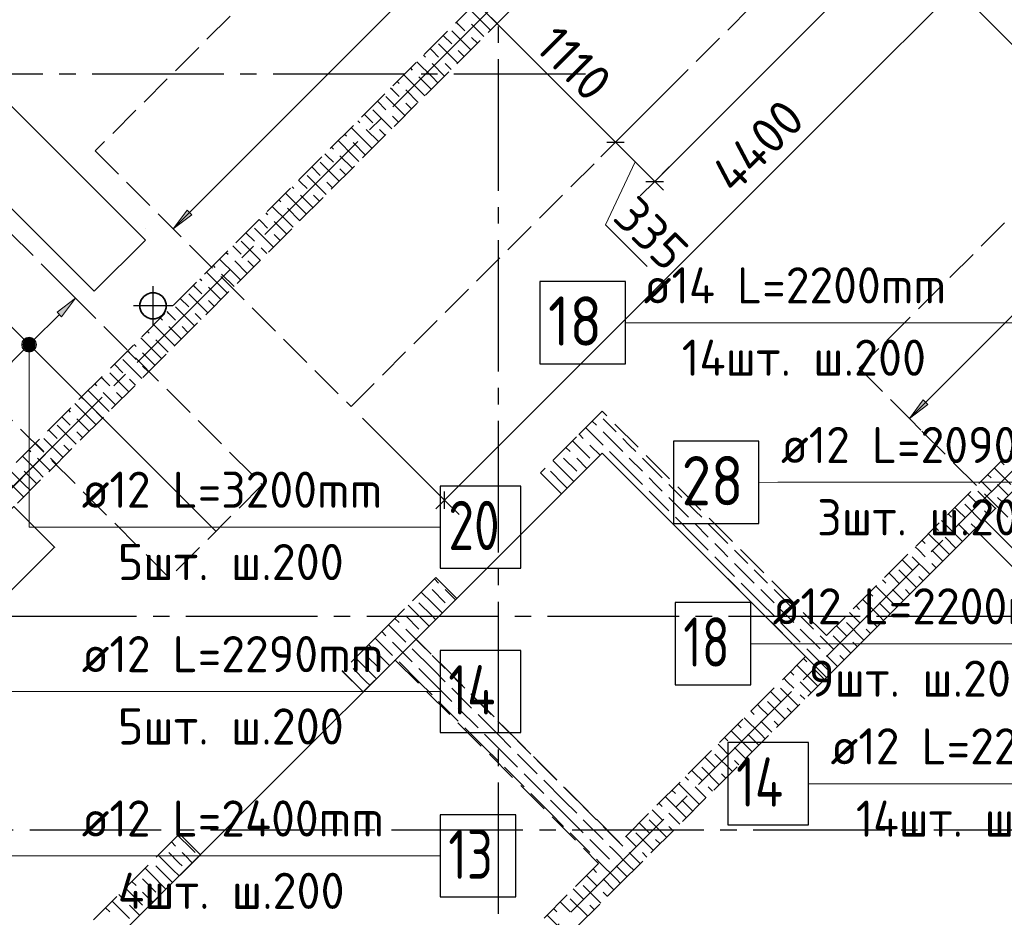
# Model space of a CAD drawing. Header units: millimetres. Extents: x 40580 to 1930067, y -240640 to 81020.
# Tile 231 of 256: x 734312 to 740300, y -216352 to -210891. Entities that reach past the tile are written whole.
import ezdxf

# ---------------------------------------------------------------- set-up
doc = ezdxf.new("R2010")
doc.units = ezdxf.units.MM
for name, pattern in [('______2', [270, 200, -70]), ('______5', [1100, 800, -100, 100, -100]), ('CENTER', [2, 1.25, -0.25, 0.25, -0.25])]:
    doc.linetypes.add(name, pattern=pattern)
for name, color, linetype, lineweight in [('Standard', 7, 'Continuous', 25), ('ДОП Верх по Х', 7, 'Continuous', 25), ('ЖБ Перекрытие верхний уровень', 7, 'Continuous', 35), ('ОСИ', 7, 'CENTER', 15), ('Позиционная метка номер позиции', 7, 'Continuous', 13), ('Примечания', 7, 'Continuous', 13)]:
    doc.layers.add(name, color=color, linetype=linetype, lineweight=lineweight)
doc.layers.add('ЖБ Балка Вышележаща', color=7, linetype='Continuous')
doc.layers.add('ЖБ Стена верхний уровень', color=7, linetype='______2', true_color=0x656565)
doc.styles.add('ISOCPEUR', font='isocpeur.ttf')

msp = doc.modelspace()

# ---------------------------------------------------------------- hatches: boundary and pattern name
at = {"layer": 'ДОП Верх по Х', "linetype": 'Continuous', "lineweight": 13, "transparency": 33554687}
for points in [[(735357.9, -212078), (735244.8, -212162.8), (735329.6, -212049.7)], [(739835.5, -213232.1), (739722.4, -213317), (739807.2, -213203.8)]]:
    msp.add_hatch(color=7, dxfattribs=at).paths.add_polyline_path(points, flags=16)
for points in [[(734566.7, -212698), (734651.6, -212584.8), (734538.5, -212669.7)], [(734332.7, -212858.1), (734395.3, -212894.2), (734342.2, -212841.2)], [(734332.7, -212877.2), (734378.3, -212903.7), (734332.7, -212858.1)], [(734332.7, -212858.1), (734378.3, -212903.7), (734395.3, -212894.2)], [(734359.2, -212903.7), (734332.7, -212877.2), (734342.2, -212894.2)], [(734332.7, -212877.2), (734359.2, -212903.7), (734378.3, -212903.7)], [(734342.2, -212841.2), (734404.8, -212877.2), (734359.2, -212831.6)], [(734342.2, -212841.2), (734395.3, -212894.2), (734404.8, -212877.2)], [(734359.2, -212831.6), (734404.8, -212877.2), (734404.8, -212858.1)], [(734359.2, -212831.6), (734404.8, -212858.1), (734378.3, -212831.6)], [(734378.3, -212831.6), (734404.8, -212858.1), (734395.3, -212841.2)]]:
    msp.add_hatch(color=7, dxfattribs=at).paths.add_polyline_path(points)
at = {"layer": 'Позиционная метка номер позиции', "linetype": 'Continuous', "lineweight": 13, "transparency": 33554687}
for points in [[(734346.2, -212829), (734391.2, -212829), (734368.7, -212822.7)], [(734407.4, -212845.2), (734330, -212845.2), (734323.7, -212867.7)], [(734407.4, -212845.2), (734323.7, -212867.7), (734413.7, -212867.7)], [(734413.7, -212867.7), (734323.7, -212867.7), (734330, -212890.2)], [(734391.2, -212829), (734346.2, -212829), (734330, -212845.2)], [(734391.2, -212829), (734330, -212845.2), (734407.4, -212845.2)], [(734413.7, -212867.7), (734330, -212890.2), (734407.4, -212890.2)], [(734407.4, -212890.2), (734330, -212890.2), (734346.2, -212906.4)], [(734407.4, -212890.2), (734346.2, -212906.4), (734391.2, -212906.4)], [(734391.2, -212906.4), (734346.2, -212906.4), (734368.7, -212912.7)]]:
    msp.add_hatch(color=7, dxfattribs=at).paths.add_polyline_path(points)

# ---------------------------------------------------------------- linework, layer by layer
at = {"layer": 'Standard', "color": 251, "linetype": 'Continuous', "lineweight": -3, "true_color": 0x656565, "transparency": 33554687}
for p, q in [((738173.7, -211874.2), (739746.9, -210301)), ((736897, -211104.5), (737183.7, -210817.8)), ((736897, -211104.5), (736985.4, -211016.1)), ((736897, -211104.5), (736808.6, -211192.9)), ((737935.4, -211635.9), (738235.8, -211335.5)), ((737935.4, -211635.9), (738023.8, -211547.5)), ((737935.4, -211635.9), (737847, -211724.3)), ((738173.7, -211874.2), (738262.1, -211785.8)), ((738173.7, -211874.2), (738085.3, -211962.6)), ((736895.2, -213813.2), (736397.4, -213315.4)), ((734181.7, -213819.8), (734468.4, -213533.1)), ((736895.2, -213813.2), (736806.8, -213724.8)), ((736895.2, -213813.2), (736983.5, -213901.6))]:
    msp.add_line(p, q, dxfattribs=at)
at = {"layer": 'Standard', "color": 7, "linetype": 'Continuous', "lineweight": 13, "transparency": 33554687}
for p, q in [((737150.5, -210851), (737935.4, -211635.9)), ((737935.4, -211635.9), (738173.7, -211874.2)), ((738054.5, -211755.1), (737873.6, -212137.8)), ((738173.7, -211874.2), (738226.7, -211927.3)), ((737873.6, -212137.8), (738127.8, -212392)), ((736895.2, -213813.2), (736842.1, -213866.2))]:
    msp.add_line(p, q, dxfattribs=at)
at = {"layer": 'Standard', "color": 7, "linetype": 'Continuous', "lineweight": 25, "transparency": 33554687}
for p, q in [((737882.4, -211635.9), (737988.4, -211635.9)), ((738120.7, -211874.2), (738226.7, -211874.2)), ((736895.2, -213866.2), (736895.2, -213760.1))]:
    msp.add_line(p, q, dxfattribs=at)
at = {"layer": 'Standard', "color": 8, "linetype": '______5', "lineweight": -3, "transparency": 33554687}
for p, q in [((735122.6, -212751.1), (735122.6, -212512.1)), ((735242.1, -212631.6), (735003.1, -212631.6))]:
    msp.add_line(p, q, dxfattribs=at)
at = {"layer": 'Standard', "color": 7, "linetype": 'Continuous', "lineweight": 13, "transparency": 33554687}
msp.add_lwpolyline([(736895.2, -213813.2), (739316.9, -211391.4), (739316.9, -211391.4), (740041.8, -210666.5)], dxfattribs=at)
at = {"layer": 'ДОП Верх по Х', "color": 251, "linetype": 'Continuous', "lineweight": 13, "true_color": 0x494949, "transparency": 33554687}
for p, q in [((735244.8, -212162.8), (737769.1, -209638.4)), ((735244.8, -212162.8), (735329.6, -212049.7)), ((735329.6, -212049.7), (735357.9, -212078)), ((735357.9, -212078), (735244.8, -212162.8)), ((739722.4, -213317), (740974, -212065.4)), ((735075.9, -212160.6), (735075.9, -212160.6)), ((734651.6, -212584.8), (734580.9, -212514.1)), ((734651.6, -212584.8), (734538.5, -212669.7)), ((734566.7, -212698), (734651.6, -212584.8)), ((734651.6, -212584.8), (734722.3, -212655.5)), ((734651.6, -212584.8), (734651.6, -212584.8)), ((734390, -212846.5), (734552.6, -212683.8)), ((734538.5, -212669.7), (734566.7, -212698)), ((734342.2, -212841.2), (734342.2, -212841.2)), ((734184.9, -213051.5), (734347.5, -212888.9)), ((734395.3, -212894.2), (734395.3, -212894.2)), ((739722.4, -213317), (739651.7, -213246.3)), ((739722.4, -213317), (739807.2, -213203.8)), ((739835.5, -213232.1), (739722.4, -213317)), ((739807.2, -213203.8), (739835.5, -213232.1)), ((739722.4, -213317), (739793.1, -213387.7)), ((739722.4, -213317), (739722.4, -213317))]:
    msp.add_line(p, q, dxfattribs=at)
at = {"layer": 'ДОП Верх по Х', "color": 7, "linetype": 'Continuous', "lineweight": -3, "transparency": 33554687}
msp.add_line((733590.9, -212089.9), (735504.4, -214003.3), dxfattribs=at)
at = {"layer": 'ДОП Верх по Х', "color": 7, "linetype": 'Continuous', "lineweight": 13, "transparency": 33554687}
for p, q in [((738087.2, -212734.2), (740195.2, -212734.2)), ((738921.7, -213705.2), (741007.7, -213705.2)), ((734668.7, -213977.7), (736754.7, -213977.7)), ((738871.3, -214686.8), (740957.3, -214686.8)), ((734668.7, -214977.7), (736754.7, -214977.7)), ((734668.7, -215977.7), (736776.7, -215977.7))]:
    msp.add_line(p, q, dxfattribs=at)
at = {"layer": 'ДОП Верх по Х', "color": 7, "linetype": 'Continuous', "lineweight": 25, "transparency": 33554687}
for points in [[(737475.2, -212984.2), (737995.2, -212984.2), (737995.2, -212484.2), (737475.2, -212484.2), (737475.2, -212984.2)], [(738287.7, -213955.2), (738807.7, -213955.2), (738807.7, -213455.2), (738287.7, -213455.2), (738287.7, -213955.2)], [(736868.7, -214227.7), (737358.7, -214227.7), (737358.7, -213727.7), (736868.7, -213727.7), (736868.7, -214227.7)], [(738297.3, -214936.8), (738757.3, -214936.8), (738757.3, -214436.8), (738297.3, -214436.8), (738297.3, -214936.8)], [(736868.7, -215227.7), (737358.7, -215227.7), (737358.7, -214727.7), (736868.7, -214727.7), (736868.7, -215227.7)], [(738619.2, -215788.6), (739109.2, -215788.6), (739109.2, -215288.6), (738619.2, -215288.6), (738619.2, -215788.6)], [(736868.7, -216227.7), (737328.7, -216227.7), (737328.7, -215727.7), (736868.7, -215727.7), (736868.7, -216227.7)]]:
    msp.add_lwpolyline(points, dxfattribs=at)
at = {"layer": 'ДОП Верх по Х', "color": 251, "linetype": 'Continuous', "lineweight": 13, "true_color": 0x494949, "transparency": 33554687}
msp.add_circle((734368.7, -212867.7), 37.5, dxfattribs=at)
at = {"layer": 'ЖБ Балка Вышележаща', "color": 7, "linetype": 'Continuous', "lineweight": 35, "transparency": 33554687}
msp.add_line((740120.3, -213990.7), (741902.2, -215772.6), dxfattribs=at)
at = {"layer": 'ЖБ Перекрытие верхний уровень', "transparency": 33554687}
for p, q in [((735076.6, -212232), (734044.2, -211199.6)), ((733733.1, -211510.8), (734765.4, -212543.1)), ((734765.4, -212543.1), (735076.6, -212232)), ((735065.6, -212574.6), (735050.7, -212595)), ((735086, -212559.8), (735065.6, -212574.6)), ((735110, -212552), (735086, -212559.8)), ((735135.2, -212552), (735110, -212552)), ((735159.2, -212559.8), (735135.2, -212552)), ((735179.7, -212574.6), (735159.2, -212559.8)), ((735194.5, -212595), (735179.7, -212574.6)), ((735050.7, -212595), (735042.9, -212619)), ((735042.9, -212619), (735042.9, -212644.2)), ((735042.9, -212644.2), (735050.7, -212668.2)), ((735202.3, -212619), (735194.5, -212595)), ((735194.5, -212668.2), (735202.3, -212644.2)), ((735202.3, -212644.2), (735202.3, -212619)), ((735050.7, -212668.2), (735065.6, -212688.7)), ((735065.6, -212688.7), (735086, -212703.5)), ((735086, -212703.5), (735110, -212711.3)), ((735135.2, -212711.3), (735159.2, -212703.5)), ((735159.2, -212703.5), (735179.7, -212688.7)), ((735179.7, -212688.7), (735194.5, -212668.2)), ((735110, -212711.3), (735135.2, -212711.3))]:
    msp.add_line(p, q, dxfattribs=at)
msp.add_lwpolyline([(737854, -213527.5), (734714.4, -216667.1), (735951.9, -217904.5), (737189.3, -216667.1), (739098.5, -218576.3), (741958.7, -215716), (740176.8, -213934.1), (739218.7, -214892.2), (737854, -213527.5)], dxfattribs=at)
at = {"layer": 'ЖБ Перекрытие верхний уровень', "transparency": 33554687, "extrusion": (0, 0, -1)}
msp.add_lwpolyline([(-732960.8, -215168), (-733385.1, -215592.3), (-734049.8, -214927.6), (-733873, -214750.8), (-734523.5, -214100.3), (-734276, -213852.8), (-732960.8, -215168)], dxfattribs=at)
at = {"layer": 'ЖБ Стена верхний уровень', "color": 251, "linetype": '______2', "lineweight": -3, "true_color": 0x656565, "transparency": 33554687}
for p, q in [((739013.6, -208860.6), (732833.5, -215040.7)), ((732960.8, -215168), (739140.9, -208987.9)), ((742004.7, -211851.7), (739218.7, -214637.7)), ((739346, -214764.9), (742132, -211978.9)), ((737854, -213272.9), (737698.4, -213428.5)), ((739218.7, -214637.7), (737854, -213272.9)), ((737698.4, -213428.5), (737479.2, -213647.7)), ((737606.5, -213775), (737854, -213527.5)), ((737854, -213527.5), (739091.4, -214764.9)), ((737606.5, -213775), (737479.2, -213647.7)), ((736842.8, -214284.1), (736595.3, -214531.6)), ((736842.8, -214284.1), (736970.1, -214411.4)), ((736722.6, -214658.9), (736970.1, -214411.4)), ((736595.3, -214531.6), (736468.1, -214658.9)), ((736468.1, -214658.9), (736273.6, -214853.3)), ((737960.1, -215896.3), (736722.6, -214658.9)), ((736400.9, -214980.6), (736595.3, -214786.2)), ((736595.3, -214786.2), (737832.8, -216023.6)), ((739091.4, -214764.9), (737960.1, -215896.3)), ((739218.7, -214892.2), (739346, -214764.9)), ((736400.9, -214980.6), (736273.6, -214853.3)), ((737960.1, -216150.9), (739218.7, -214892.2)), ((735283.7, -215843.3), (734587.2, -216539.8)), ((735283.7, -215843.3), (735410.9, -215970.6)), ((734714.4, -216667.1), (735410.9, -215970.6)), ((737832.8, -216023.6), (735951.9, -217904.5)), ((737316.6, -216794.3), (737960.1, -216150.9))]:
    msp.add_line(p, q, dxfattribs=at)
at = {"layer": 'ЖБ Стена верхний уровень', "color": 9, "linetype": 'Continuous', "lineweight": -3, "true_color": 0xc7c7c7, "transparency": 33554687}
for p, q in [((737139.3, -210918.2), (737047.7, -210826.6)), ((737139.3, -210838.2), (737215, -210913.9)), ((736979.3, -210918.2), (736967.7, -210906.6)), ((736939.3, -210958.2), (737054.9, -211073.9)), ((737019.3, -210958.2), (736979.3, -210918.2)), ((737059.3, -210918.2), (737134.9, -210993.9)), ((737139.3, -210918.2), (737175, -210953.9)), ((736887.7, -210986.6), (736939.3, -211038.2)), ((737059.3, -210998.2), (737094.9, -211033.9)), ((736819.3, -211078.2), (736807.7, -211066.6)), ((736859.3, -211118.2), (736819.3, -211078.2)), ((736859.3, -211038.2), (736975, -211153.9)), ((736979.3, -211078.2), (737014.9, -211113.9)), ((736819.3, -211238.2), (736727.7, -211146.6)), ((736767.7, -211106.6), (736779.3, -211118.2)), ((736687.7, -211186.6), (736699.3, -211198.2)), ((736819.3, -211158.2), (736895, -211233.9)), ((736899.3, -211158.2), (736935, -211193.9)), ((736607.7, -211266.6), (736619.3, -211278.2)), ((736739.3, -211318.2), (736647.7, -211226.6)), ((736739.3, -211238.2), (736815, -211313.9)), ((736819.3, -211238.2), (736855, -211273.9)), ((736579.3, -211318.2), (736567.7, -211306.6)), ((736619.3, -211358.2), (736579.3, -211318.2)), ((736659.3, -211318.2), (736734.9, -211393.9)), ((736739.3, -211318.2), (736775, -211353.9)), ((736487.7, -211386.6), (736539.3, -211438.2)), ((736539.3, -211358.2), (736654.9, -211473.9)), ((736459.3, -211438.2), (736575, -211553.9)), ((736659.3, -211398.2), (736694.9, -211433.9)), ((736367.7, -211506.6), (736379.3, -211518.2)), ((736419.3, -211478.2), (736407.7, -211466.6)), ((736459.3, -211518.2), (736419.3, -211478.2)), ((736579.3, -211478.2), (736614.9, -211513.9)), ((736419.3, -211638.2), (736327.7, -211546.6)), ((736419.3, -211558.2), (736495, -211633.9)), ((736499.3, -211558.2), (736535, -211593.9)), ((736339.3, -211718.2), (736247.7, -211626.6)), ((736287.7, -211586.6), (736299.3, -211598.2)), ((736207.7, -211666.6), (736219.3, -211678.2)), ((736339.3, -211638.2), (736415, -211713.9)), ((736419.3, -211638.2), (736455, -211673.9)), ((736179.3, -211718.2), (736167.7, -211706.6)), ((736219.3, -211758.2), (736179.3, -211718.2)), ((736259.3, -211718.2), (736334.9, -211793.9)), ((736339.3, -211718.2), (736375, -211753.9)), ((736087.7, -211786.6), (736139.3, -211838.2)), ((736139.3, -211758.2), (736254.9, -211873.9)), ((736259.3, -211798.2), (736294.9, -211833.9)), ((736019.3, -211878.2), (736007.7, -211866.6)), ((736059.3, -211838.2), (736175, -211953.9)), ((735967.7, -211906.6), (735979.3, -211918.2)), ((736059.3, -211918.2), (736019.3, -211878.2)), ((736179.3, -211878.2), (736214.9, -211913.9)), ((735887.7, -211986.6), (735899.3, -211998.2)), ((736019.3, -212038.2), (735927.7, -211946.6)), ((736019.3, -211958.2), (736095, -212033.9)), ((736099.3, -211958.2), (736135, -211993.9)), ((735939.3, -212118.2), (735847.7, -212026.6)), ((735939.3, -212038.2), (736015, -212113.9)), ((736019.3, -212038.2), (736055, -212073.9)), ((735779.3, -212118.2), (735767.7, -212106.6)), ((735807.7, -212066.6), (735819.3, -212078.2)), ((735739.3, -212158.2), (735854.9, -212273.9)), ((735819.3, -212158.2), (735779.3, -212118.2)), ((735859.3, -212118.2), (735934.9, -212193.9)), ((735939.3, -212118.2), (735975, -212153.9)), ((735687.7, -212186.6), (735739.3, -212238.2)), ((735859.3, -212198.2), (735894.9, -212233.9)), ((735619.3, -212278.2), (735607.7, -212266.6)), ((735659.3, -212318.2), (735619.3, -212278.2)), ((735659.3, -212238.2), (735775, -212353.9)), ((735779.3, -212278.2), (735814.9, -212313.9)), ((735619.3, -212438.2), (735527.7, -212346.6)), ((735567.7, -212306.6), (735579.3, -212318.2)), ((735487.7, -212386.6), (735499.3, -212398.2)), ((735619.3, -212358.2), (735695, -212433.9)), ((735699.3, -212358.2), (735735, -212393.9)), ((735407.7, -212466.6), (735419.3, -212478.2)), ((735539.3, -212518.2), (735447.7, -212426.6)), ((735539.3, -212438.2), (735615, -212513.9)), ((735619.3, -212438.2), (735655, -212473.9)), ((735379.3, -212518.2), (735367.7, -212506.6)), ((735419.3, -212558.2), (735379.3, -212518.2)), ((735459.3, -212518.2), (735534.9, -212593.9)), ((735539.3, -212518.2), (735575, -212553.9)), ((735287.7, -212586.6), (735339.3, -212638.2)), ((735339.3, -212558.2), (735454.9, -212673.9)), ((735259.3, -212638.2), (735375, -212753.9)), ((735459.3, -212598.2), (735494.9, -212633.9)), ((735167.7, -212706.6), (735179.3, -212718.2)), ((735219.3, -212678.2), (735207.7, -212666.6)), ((735259.3, -212718.2), (735219.3, -212678.2)), ((735379.3, -212678.2), (735414.9, -212713.9)), ((735219.3, -212838.2), (735127.7, -212746.6)), ((735219.3, -212758.2), (735295, -212833.9)), ((735299.3, -212758.2), (735335, -212793.9)), ((735139.3, -212918.2), (735047.7, -212826.6)), ((735087.7, -212786.6), (735099.3, -212798.2)), ((735007.7, -212866.6), (735019.3, -212878.2)), ((735139.3, -212838.2), (735215, -212913.9)), ((735219.3, -212838.2), (735255, -212873.9)), ((734979.3, -212918.2), (734967.7, -212906.6)), ((735019.3, -212958.2), (734979.3, -212918.2)), ((735059.3, -212918.2), (735134.9, -212993.9)), ((735139.3, -212918.2), (735175, -212953.9)), ((734887.7, -212986.6), (734939.3, -213038.2)), ((734939.3, -212958.2), (735054.9, -213073.9)), ((735059.3, -212998.2), (735094.9, -213033.9)), ((734819.3, -213078.2), (734807.7, -213066.6)), ((734859.3, -213038.2), (734975, -213153.9)), ((734767.7, -213106.6), (734779.3, -213118.2)), ((734859.3, -213118.2), (734819.3, -213078.2)), ((734979.3, -213078.2), (735014.9, -213113.9)), ((734687.7, -213186.6), (734699.3, -213198.2)), ((734819.3, -213238.2), (734727.7, -213146.6)), ((734819.3, -213158.2), (734895, -213233.9)), ((734899.3, -213158.2), (734935, -213193.9)), ((734739.3, -213318.2), (734647.7, -213226.6)), ((734739.3, -213238.2), (734815, -213313.9)), ((734819.3, -213238.2), (734855, -213273.9)), ((734579.3, -213318.2), (734567.7, -213306.6)), ((734607.7, -213266.6), (734619.3, -213278.2)), ((734539.3, -213358.2), (734654.9, -213473.9)), ((734619.3, -213358.2), (734579.3, -213318.2)), ((734659.3, -213318.2), (734734.9, -213393.9)), ((734739.3, -213318.2), (734775, -213353.9)), ((737819.3, -213358.2), (737794, -213332.9)), ((737859.3, -213318.2), (737939.3, -213398.2)), ((734487.7, -213386.6), (734539.3, -213438.2)), ((734659.3, -213398.2), (734695, -213433.9)), ((737714, -213412.9), (737739.3, -213438.2)), ((737754, -213372.9), (737859.3, -213478.2)), ((737859.3, -213398.2), (737979.3, -213518.2)), ((734419.3, -213478.2), (734407.7, -213466.6)), ((734459.3, -213518.2), (734419.3, -213478.2)), ((734459.3, -213438.2), (734575, -213553.9)), ((734579.3, -213478.2), (734614.9, -213513.9)), ((737674, -213452.9), (737779.3, -213558.2)), ((737779.3, -213478.2), (737784.1, -213483.1)), ((737784.1, -213483.1), (737841.3, -213540.2)), ((738019.3, -213478.2), (737979.3, -213438.2)), ((738059.3, -213518.2), (738019.3, -213478.2)), ((734419.3, -213638.2), (734327.7, -213546.6)), ((734367.7, -213506.6), (734379.3, -213518.2)), ((737659.3, -213518.2), (737634, -213492.9)), ((738019.3, -213638.2), (737899.3, -213518.2)), ((734419.3, -213558.2), (734495, -213633.9)), ((734499.3, -213558.2), (734535, -213593.9)), ((737619.3, -213638.2), (737554, -213572.9)), ((737619.3, -213558.2), (737699.3, -213638.2)), ((737699.3, -213558.2), (737761.3, -213620.2)), ((738019.3, -213558.2), (738099.3, -213638.2)), ((738099.3, -213558.2), (738219.3, -213678.2)), ((740278.7, -213577.6), (740299.3, -213598.2)), ((734339.3, -213718.2), (734247.7, -213626.6)), ((734339.3, -213638.2), (734415, -213713.9)), ((734419.3, -213638.2), (734455, -213673.9)), ((737539.3, -213638.2), (737619.3, -213718.2)), ((737619.3, -213638.2), (737681.3, -213700.2)), ((738019.3, -213638.2), (738099.3, -213718.2)), ((740198.7, -213657.6), (740219.3, -213678.2)), ((740339.3, -213718.2), (740238.7, -213617.6)), ((734259.3, -213718.2), (734334.9, -213793.9)), ((734339.3, -213718.2), (734375, -213753.9)), ((737619.3, -213718.2), (737641.3, -213740.2)), ((738179.3, -213718.2), (738139.3, -213678.2)), ((738219.3, -213758.2), (738179.3, -213718.2)), ((738259.3, -213718.2), (738339.3, -213798.2)), ((740179.3, -213718.2), (740158.7, -213697.6)), ((740219.3, -213758.2), (740179.3, -213718.2)), ((740259.3, -213718.2), (740326, -213784.9)), ((738139.3, -213758.2), (738259.3, -213878.2)), ((740078.7, -213777.6), (740139.3, -213838.2)), ((740139.3, -213758.2), (740246, -213864.9)), ((738259.3, -213798.2), (738379.3, -213918.2)), ((738419.3, -213878.2), (738379.3, -213838.2)), ((740059.3, -213838.2), (740166, -213944.9)), ((740259.3, -213798.2), (740286, -213824.9)), ((738459.3, -213918.2), (738419.3, -213878.2)), ((739958.7, -213897.6), (739979.3, -213918.2)), ((740019.3, -213878.2), (739998.7, -213857.6)), ((740059.3, -213918.2), (740019.3, -213878.2)), ((740179.3, -213878.2), (740206, -213904.9)), ((738419.3, -214038.2), (738299.3, -213918.2)), ((738419.3, -213958.2), (738499.3, -214038.2)), ((738499.3, -213958.2), (738619.3, -214078.2)), ((740019.3, -214038.2), (739918.7, -213937.6)), ((740019.3, -213958.2), (740086, -214024.9)), ((740099.3, -213958.2), (740126, -213984.9)), ((739939.3, -214118.2), (739838.7, -214017.6)), ((739878.7, -213977.6), (739899.3, -213998.2)), ((738419.3, -214038.2), (738499.3, -214118.2)), ((738579.3, -214118.2), (738539.3, -214078.2)), ((739798.7, -214057.6), (739819.3, -214078.2)), ((739939.3, -214038.2), (740006, -214104.9)), ((740019.3, -214038.2), (740046, -214064.9)), ((738619.3, -214158.2), (738579.3, -214118.2)), ((738659.3, -214118.2), (738739.3, -214198.2)), ((739779.3, -214118.2), (739758.7, -214097.6)), ((739819.3, -214158.2), (739779.3, -214118.2)), ((739859.3, -214118.2), (739926, -214184.9)), ((739939.3, -214118.2), (739966, -214144.9)), ((738539.3, -214158.2), (738659.3, -214278.2)), ((738659.3, -214198.2), (738779.3, -214318.2)), ((739678.7, -214177.6), (739739.3, -214238.2)), ((739739.3, -214158.2), (739846, -214264.9)), ((739859.3, -214198.2), (739886, -214224.9)), ((738819.3, -214278.2), (738779.3, -214238.2)), ((739619.3, -214278.2), (739598.7, -214257.6)), ((739659.3, -214238.2), (739766, -214344.9)), ((736859.3, -214318.2), (736834, -214292.9)), ((738819.3, -214438.2), (738699.3, -214318.2)), ((738859.3, -214318.2), (738819.3, -214278.2)), ((739558.7, -214297.6), (739579.3, -214318.2)), ((739659.3, -214318.2), (739619.3, -214278.2)), ((739779.3, -214278.2), (739806, -214304.9)), ((736819.3, -214438.2), (736754, -214372.9)), ((736819.3, -214358.2), (736899.3, -214438.2)), ((738819.3, -214358.2), (738899.3, -214438.2)), ((738899.3, -214358.2), (739019.3, -214478.2)), ((739478.7, -214377.6), (739499.3, -214398.2)), ((739619.3, -214438.2), (739518.7, -214337.6)), ((739619.3, -214358.2), (739686, -214424.9)), ((739699.3, -214358.2), (739726, -214384.9)), ((736739.3, -214438.2), (736819.3, -214518.2)), ((738819.3, -214438.2), (738899.3, -214518.2)), ((739539.3, -214518.2), (739438.7, -214417.6)), ((739539.3, -214438.2), (739606, -214504.9)), ((739619.3, -214438.2), (739646, -214464.9)), ((736739.3, -214518.2), (736674, -214452.9)), ((738979.3, -214518.2), (738939.3, -214478.2)), ((739379.3, -214518.2), (739358.7, -214497.6)), ((739398.7, -214457.6), (739419.3, -214478.2)), ((736619.3, -214558.2), (736594, -214532.9)), ((736659.3, -214518.2), (736739.3, -214598.2)), ((738939.3, -214558.2), (739059.3, -214678.2)), ((739019.3, -214558.2), (738979.3, -214518.2)), ((739059.3, -214518.2), (739139.3, -214598.2)), ((739339.3, -214558.2), (739446, -214664.9)), ((739419.3, -214558.2), (739379.3, -214518.2)), ((739459.3, -214518.2), (739526, -214584.9)), ((739539.3, -214518.2), (739566, -214544.9)), ((736514, -214612.9), (736539.3, -214638.2)), ((736554, -214572.9), (736659.3, -214678.2)), ((736659.3, -214598.2), (736779.3, -214718.2)), ((739059.3, -214598.2), (739179.3, -214718.2)), ((739278.7, -214577.6), (739339.3, -214638.2)), ((739459.3, -214598.2), (739486, -214624.9)), ((736474, -214652.9), (736579.3, -214758.2)), ((736579.3, -214678.2), (736699.3, -214798.2)), ((739219.3, -214678.2), (739179.3, -214638.2)), ((739259.3, -214718.2), (739219.3, -214678.2)), ((739259.3, -214638.2), (739366, -214744.9)), ((739379.3, -214678.2), (739406, -214704.9)), ((736819.3, -214838.2), (736699.3, -214718.2)), ((739219.3, -214838.2), (739099.3, -214718.2)), ((736419.3, -214758.2), (736499.3, -214838.2)), ((736499.3, -214758.2), (736561.3, -214820.2)), ((736739.3, -214918.2), (736619.3, -214798.2)), ((736819.3, -214758.2), (736899.3, -214838.2)), ((739078.7, -214777.6), (739099.3, -214798.2)), ((739219.3, -214758.2), (739286, -214824.9)), ((739299.3, -214758.2), (739326, -214784.9)), ((736339.3, -214838.2), (736419.3, -214918.2)), ((736419.3, -214838.2), (736481.3, -214900.2)), ((736739.3, -214838.2), (736819.3, -214918.2)), ((736819.3, -214838.2), (736899.3, -214918.2)), ((738998.7, -214857.6), (739019.3, -214878.2)), ((739139.3, -214918.2), (739038.7, -214817.6)), ((739139.3, -214838.2), (739206, -214904.9)), ((739219.3, -214838.2), (739246, -214864.9)), ((736339.3, -214918.2), (736401.3, -214980.2)), ((736419.3, -214918.2), (736441.3, -214940.2)), ((736739.3, -214918.2), (736819.3, -214998.2)), ((736819.3, -214918.2), (736939.3, -215038.2)), ((736979.3, -214918.2), (736939.3, -214878.2)), ((737019.3, -214958.2), (736979.3, -214918.2)), ((738979.3, -214918.2), (738958.7, -214897.6)), ((739019.3, -214958.2), (738979.3, -214918.2)), ((739059.3, -214918.2), (739126, -214984.9)), ((739139.3, -214918.2), (739166, -214944.9)), ((736939.3, -214958.2), (737059.3, -215078.2)), ((738878.7, -214977.6), (738939.3, -215038.2)), ((738939.3, -214958.2), (739046, -215064.9)), ((736859.3, -215038.2), (736979.3, -215158.2)), ((737059.3, -214998.2), (737179.3, -215118.2)), ((738859.3, -215038.2), (738966, -215144.9)), ((739059.3, -214998.2), (739086, -215024.9)), ((736979.3, -215078.2), (737099.3, -215198.2)), ((738758.7, -215097.6), (738779.3, -215118.2)), ((738819.3, -215078.2), (738798.7, -215057.6)), ((738859.3, -215118.2), (738819.3, -215078.2)), ((738979.3, -215078.2), (739006, -215104.9)), ((737219.3, -215238.2), (737099.3, -215118.2)), ((737219.3, -215158.2), (737299.3, -215238.2)), ((738819.3, -215238.2), (738718.7, -215137.6)), ((738819.3, -215158.2), (738886, -215224.9)), ((738899.3, -215158.2), (738926, -215184.9)), ((737139.3, -215318.2), (737019.3, -215198.2)), ((738739.3, -215318.2), (738638.7, -215217.6)), ((738678.7, -215177.6), (738699.3, -215198.2)), ((737139.3, -215238.2), (737219.3, -215318.2)), ((737219.3, -215238.2), (737299.3, -215318.2)), ((737379.3, -215318.2), (737339.3, -215278.2)), ((738598.7, -215257.6), (738619.3, -215278.2)), ((738739.3, -215238.2), (738806, -215304.9)), ((738819.3, -215238.2), (738846, -215264.9)), ((737139.3, -215318.2), (737219.3, -215398.2)), ((737219.3, -215318.2), (737339.3, -215438.2)), ((737419.3, -215358.2), (737379.3, -215318.2)), ((738579.3, -215318.2), (738558.7, -215297.6)), ((738619.3, -215358.2), (738579.3, -215318.2)), ((738659.3, -215318.2), (738726, -215384.9)), ((738739.3, -215318.2), (738766, -215344.9)), ((737339.3, -215358.2), (737459.3, -215478.2)), ((737459.3, -215398.2), (737579.3, -215518.2)), ((738478.7, -215377.6), (738539.3, -215438.2)), ((738539.3, -215358.2), (738646, -215464.9)), ((738659.3, -215398.2), (738686, -215424.9)), ((737259.3, -215438.2), (737379.3, -215558.2)), ((738419.3, -215478.2), (738398.7, -215457.6)), ((738459.3, -215438.2), (738566, -215544.9)), ((737379.3, -215478.2), (737499.3, -215598.2)), ((737619.3, -215638.2), (737499.3, -215518.2)), ((738358.7, -215497.6), (738379.3, -215518.2)), ((738459.3, -215518.2), (738419.3, -215478.2)), ((738579.3, -215478.2), (738606, -215504.9)), ((737619.3, -215558.2), (737699.3, -215638.2)), ((738278.7, -215577.6), (738299.3, -215598.2)), ((738419.3, -215638.2), (738318.7, -215537.6)), ((738419.3, -215558.2), (738486, -215624.9)), ((738499.3, -215558.2), (738526, -215584.9)), ((737539.3, -215718.2), (737419.3, -215598.2)), ((737539.3, -215638.2), (737619.3, -215718.2)), ((737619.3, -215638.2), (737699.3, -215718.2)), ((738339.3, -215718.2), (738238.7, -215617.6)), ((738339.3, -215638.2), (738406, -215704.9)), ((738419.3, -215638.2), (738446, -215664.9)), ((737779.3, -215718.2), (737739.3, -215678.2)), ((738179.3, -215718.2), (738158.7, -215697.6)), ((738198.7, -215657.6), (738219.3, -215678.2)), ((737539.3, -215718.2), (737619.3, -215798.2)), ((737619.3, -215718.2), (737739.3, -215838.2)), ((737739.3, -215758.2), (737859.3, -215878.2)), ((737819.3, -215758.2), (737779.3, -215718.2)), ((738139.3, -215758.2), (738246, -215864.9)), ((738219.3, -215758.2), (738179.3, -215718.2)), ((738259.3, -215718.2), (738326, -215784.9)), ((738339.3, -215718.2), (738366, -215744.9)), ((737859.3, -215798.2), (737958.7, -215897.6)), ((738078.7, -215777.6), (738139.3, -215838.2)), ((738259.3, -215798.2), (738286, -215824.9)), ((737659.3, -215838.2), (737779.3, -215958.2)), ((737779.3, -215878.2), (737878.7, -215977.6)), ((738019.3, -215878.2), (737998.7, -215857.6)), ((738059.3, -215918.2), (738019.3, -215878.2)), ((738059.3, -215838.2), (738166, -215944.9)), ((738179.3, -215878.2), (738206, -215904.9)), ((735259.3, -215918.2), (735234, -215892.9)), ((737918.7, -215937.6), (737899.3, -215918.2)), ((738019.3, -216038.2), (737918.7, -215937.6)), ((737958.7, -215897.6), (737979.3, -215918.2)), ((735219.3, -216038.2), (735154, -215972.9)), ((737838.7, -216017.6), (737819.3, -215998.2)), ((737878.7, -215977.6), (737899.3, -215998.2)), ((738019.3, -215958.2), (738086, -216024.9)), ((738099.3, -215958.2), (738126, -215984.9)), ((735139.3, -216118.2), (735074, -216052.9)), ((737798.7, -216057.6), (737819.3, -216078.2)), ((737939.3, -216118.2), (737838.7, -216017.6)), ((737939.3, -216038.2), (738006, -216104.9)), ((738019.3, -216038.2), (738046, -216064.9)), ((735219.3, -216118.2), (735241.3, -216140.2)), ((737779.3, -216118.2), (737758.7, -216097.6)), ((737819.3, -216158.2), (737779.3, -216118.2)), ((737859.3, -216118.2), (737926, -216184.9)), ((737939.3, -216118.2), (737966, -216144.9)), ((735019.3, -216158.2), (734994, -216132.9)), ((737678.7, -216177.6), (737739.3, -216238.2)), ((737739.3, -216158.2), (737846, -216264.9)), ((734914, -216212.9), (734939.3, -216238.2)), ((737659.3, -216238.2), (737766, -216344.9)), ((737859.3, -216198.2), (737886, -216224.9)), ((734859.3, -216318.2), (734834, -216292.9)), ((734874, -216252.9), (734979.3, -216358.2)), ((737558.7, -216297.6), (737579.3, -216318.2)), ((737619.3, -216278.2), (737598.7, -216257.6)), ((737659.3, -216318.2), (737619.3, -216278.2)), ((737779.3, -216278.2), (737806, -216304.9)), ((737619.3, -216438.2), (737518.7, -216337.6))]:
    msp.add_line(p, q, dxfattribs=at)
for points in [[(736899.3, -214358.2), (736961.3, -214420.2), (736961.3, -214420.2), (736961.3, -214420.2)], [(736819.3, -214438.2), (736881.3, -214500.2), (736881.3, -214500.2), (736881.3, -214500.2)], [(736739.3, -214518.2), (736801.3, -214580.2), (736801.3, -214580.2), (736801.3, -214580.2)], [(736819.3, -214518.2), (736841.3, -214540.2), (736841.3, -214540.2), (736841.3, -214540.2)], [(736459.3, -214718.2), (736436.3, -214695.2), (736436.3, -214695.2), (736434, -214692.9)], [(736419.3, -214838.2), (736361.7, -214780.6), (736361.7, -214780.6), (736354, -214772.9)], [(736339.3, -214918.2), (736287.1, -214866.1), (736287.1, -214866.1), (736274, -214852.9)], [(735274, -215852.9), (735354.8, -215933.7), (735354.8, -215933.7), (735379.3, -215958.2)], [(735219.3, -215958.2), (735280.2, -216019.1), (735280.2, -216019.1), (735299.3, -216038.2)], [(735299.3, -215958.2), (735317.5, -215976.4), (735317.5, -215976.4), (735361.3, -216020.2)], [(735139.3, -216038.2), (735205.6, -216104.5), (735205.6, -216104.5), (735219.3, -216118.2)], [(735219.3, -216038.2), (735242.9, -216061.8), (735242.9, -216061.8), (735281.3, -216100.2)], [(735059.3, -216118.2), (735131.1, -216190), (735131.1, -216190), (735139.3, -216198.2)], [(735139.3, -216118.2), (735168.3, -216147.3), (735168.3, -216147.3), (735201.3, -216180.2)], [(734954, -216172.9), (735056.5, -216275.4), (735056.5, -216275.4), (735059.3, -216278.2)], [(735059.3, -216198.2), (735093.8, -216232.7), (735093.8, -216232.7), (735121.3, -216260.2)], [(734979.3, -216278.2), (735019.2, -216318.1), (735019.2, -216318.1), (735041.3, -216340.2)]]:
    msp.add_lwpolyline(points, dxfattribs=at)
at = {"layer": 'ОСИ', "color": 8, "linetype": '______5', "lineweight": -3, "transparency": 33554687}
for p, q in [((737222.3, -182531.3), (737222.3, -233251.3)), ((724913.9, -223087.6), (743570.2, -204431.3)), ((744568.8, -215264.2), (736488.7, -207184.1)), ((727551.4, -226432.2), (746561.3, -207422.3)), ((737752.3, -211221.3), (718998.3, -211221.3)), ((744922.3, -214521.3), (718998.3, -214521.3)), ((749472.3, -215821.3), (718998.3, -215821.3)), ((749472.3, -215821.3), (718998.3, -215821.3))]:
    msp.add_line(p, q, dxfattribs=at)
at = {"layer": 'Позиционная метка номер позиции', "color": 7, "linetype": 'Continuous', "lineweight": 13, "transparency": 33554687}
for p, q in [((734368.7, -212822.7), (734368.7, -212822.7)), ((734323.7, -212867.7), (734323.7, -212867.7)), ((734413.7, -212867.7), (734413.7, -212867.7)), ((734368.7, -212912.7), (734368.7, -212912.7)), ((743580.9, -213710.6), (738807.7, -213705.2)), ((742888.7, -214686.8), (738757.3, -214686.8))]:
    msp.add_line(p, q, dxfattribs=at)
for points in [[(740995.2, -212044.2), (740995.2, -212734.2), (737995.2, -212734.2)], [(734368.7, -212867.7), (734368.7, -213977.7), (736868.7, -213977.7)], [(732995.5, -214241), (732995.5, -214977.7), (736868.7, -214977.7)], [(732995.5, -215372.3), (732995.5, -215977.7), (736868.7, -215977.7)], [(741609.2, -216714), (741609.2, -215538.6), (739109.2, -215538.6)]]:
    msp.add_lwpolyline(points, dxfattribs=at)
msp.add_circle((734368.7, -212867.7), 45, dxfattribs=at)
at = {"layer": 'Примечания', "color": 7, "linetype": '______2', "lineweight": 18, "transparency": 33554687}
for p, q in [((737882.3, -208577.8), (734771, -211689)), ((736326.6, -213244.7), (739437.9, -210133.4)), ((741255.2, -211172.8), (739416.7, -213011.3)), ((734771, -211689), (736326.6, -213244.7)), ((739416.7, -213011.3), (740972.3, -214567))]:
    msp.add_line(p, q, dxfattribs=at)
at = {"layer": 'Примечания', "color": 7, "linetype": '______2', "lineweight": -3, "transparency": 33554687}
for p, q in [((733869.5, -211802.8), (735787.2, -213720.4)), ((735221.5, -214286.1), (733303.8, -212368.5)), ((735787.2, -213720.4), (735221.5, -214286.1))]:
    msp.add_line(p, q, dxfattribs=at)

# ---------------------------------------------------------------- texts
at = {"layer": 'Standard', "color": 7, "linetype": 'Continuous', "lineweight": 25, "transparency": 33554687, "char_height": 220, "attachment_point": 7, "style": 'ISOCPEUR'}
for s, insert, width, rotation in [('1110', (737434.6, -211064.3), 531.968, 315), ('4400', (738653.8, -211960.2), 610.167, 45), ('335', (737908.9, -212102.4), 485.253, 315)]:
    msp.add_mtext(s, dxfattribs=dict(at, insert=insert, width=width, rotation=rotation))
at = {"layer": 'ДОП Верх по Х', "color": 7, "linetype": 'Continuous', "lineweight": 13, "transparency": 33554687, "attachment_point": 7, "style": 'ISOCPEUR'}
for s, insert, char_height, width in [('\\W0.96;ø14 L=2200mm ', (738107.2, -212616.9), 220, 2172.605), ('{\\W0.8700;18}', (737525.2, -212874.2), 300, 550.811), ('{\\W0.9700;14шт. ш.200 }', (738338.2, -213056.9), 220, 1712.318), ('\\W0.96;ø12 L=2090mm ', (738941.7, -213587.9), 220, 2150.516), ('{\\W0.8700;28}', (738337.7, -213845.2), 300, 550.811), ('{\\W0.9600;ø12 L=3200mm }', (734688.7, -213860.3), 220, 2152.025), ('{\\W0.7600;20}', (736918.7, -214117.7), 300, 504.567), ('\\W0.97;3шт. ш.200 ', (739161.7, -214027.9), 220, 1712.324), ('\\W0.97;5шт. ш.200 ', (734908.7, -214300.3), 220, 1713.197), ('\\W0.96;ø12 L=2200mm ', (738891.3, -214569.4), 220, 2150.516), ('{\\W0.7500;18}', (738347.3, -214826.8), 300, 472.289), ('\\W0.96;ø12 L=2290mm ', (734688.7, -214860.3), 220, 2152.025), ('\\W0.97;9шт. ш.200 ', (739111.3, -215009.4), 220, 1712.324), ('\\W0.76;14', (736918.7, -215117.7), 300, 504.567), ('\\W0.97;5шт. ш.200 ', (734908.7, -215300.3), 220, 1713.197), ('\\W0.96;ø12 L=2290mm ', (739243.2, -215421.3), 220, 2152.018), ('\\W0.76;14', (738669.2, -215678.6), 300, 504.559), ('\\W0.96;ø12 L=2400mm ', (734688.7, -215860.3), 220, 2173.901), ('\\W0.95;14шт. ш.200 ', (739397.2, -215861.3), 220, 1842.66), ('\\W0.75;13', (736918.7, -216117.7), 300, 472.641), ('\\W0.97;4шт. ш.200 ', (734908.7, -216300.3), 220, 1735.063)]:
    msp.add_mtext(s, dxfattribs=dict(at, insert=insert, char_height=char_height, width=width))

doc.saveas('drawing.dxf')
